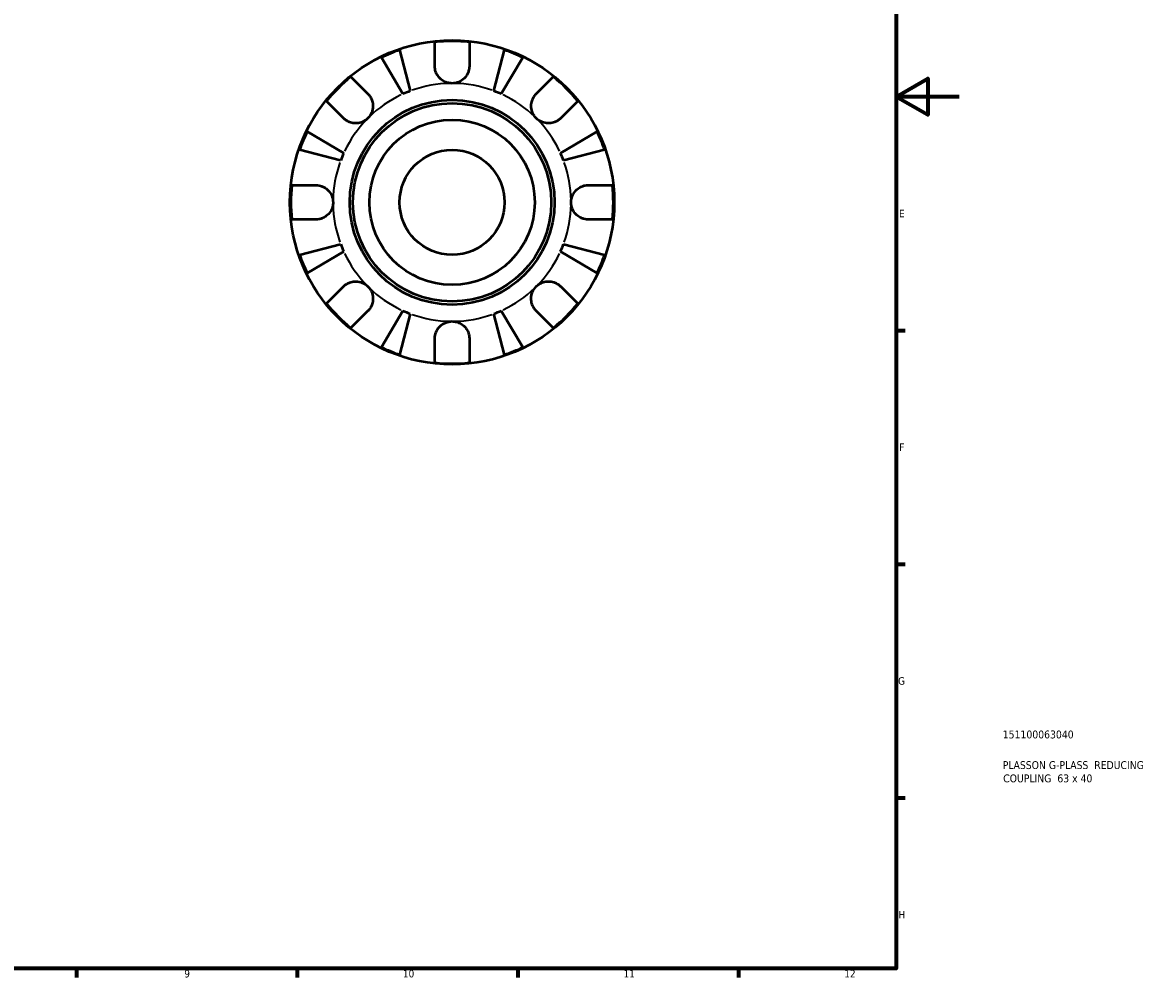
# Model space of a CAD drawing. Header units: millimetres. Extents: x 0 to 903, y -173 to 594.
# Tile 7 of 8: x 544 to 903, y 17 to 321. Entities that reach past the tile are written whole.
import ezdxf

# ---------------------------------------------------------------- set-up
doc = ezdxf.new("R2010")
doc.units = ezdxf.units.MM
for name, color, linetype, lineweight in [('Border (ANSI)', 7, 'Continuous', 70), ('Title (ISO)', 7, 'Continuous', 50), ('Visible (ANSI)', 7, 'Continuous', 50), ('Visible Narrow (ANSI)', 7, 'Continuous', 35)]:
    doc.layers.add(name, color=color, linetype=linetype, lineweight=lineweight)
doc.styles.add('Note Text (ANSI)', font='tahoma.ttf')
doc.styles.add('Note Text (ISO)', font='tahoma.ttf')

# ---------------------------------------------------------------- blocks, each defined once
blk = doc.blocks.new('Borders Default Border')
at = {"layer": 'Border (ANSI)'}
for p, q in [((821, 222.75), (823.8, 222.75)), ((821, 148.5), (823.8, 148.5)), ((821, 74.25), (823.8, 74.25)), ((560.67, 20), (560.67, 17.2)), ((630.75, 20), (630.75, 17.2)), ((700.83, 20), (700.83, 17.2)), ((770.92, 20), (770.92, 17.2))]:
    blk.add_line(p, q, dxfattribs=at)
at = {"layer": 'Border (ANSI)', "flags": 128}
for points in [[(20, 20), (20, 574), (821, 574), (821, 20), (20, 20)], [(841, 297), (821, 297), (831, 302.77), (831, 291.23), (821, 297)]]:
    blk.add_lwpolyline(points, dxfattribs=at)
at = {"layer": 'Border (ANSI)', "color": 5, "true_color": 0x0000ff, "char_height": 2.4, "attachment_point": 7, "style": 'Note Text (ANSI)'}
for s, insert in [('E', (821.91, 258.68)), ('F', (821.98, 184.43)), ('G', (821.6, 110.13)), ('H', (821.73, 35.93)), ('9', (594.92, 17.15)), ('10', (664.35, 17.15)), ('11', (734.43, 17.2)), ('12', (804.52, 17.2))]:
    blk.add_mtext(s, dxfattribs=dict(at, insert=insert))
blk = doc.blocks.new('Title Blocks ISO')
at = {"layer": 'Title (ISO)', "color": 232, "true_color": 0xca0064, "style": 'Note Text (ISO)'}
for tag, p in [('PART_NUMBER_001', (33.84, 73.13)), ('DESCRIPTION_001', (33.84, 63.4)), ('DESCRIPTION_002', (33.98, 59.18))]:
    blk.add_attdef(tag, p, '', height=2.5, dxfattribs=at)

msp = doc.modelspace()

# ---------------------------------------------------------------- linework, layer by layer
at = {"layer": 'Visible (ANSI)'}
for p, q in [((674.49, 306.71), (674.49, 314.36)), ((685.45, 314.36), (685.45, 306.71)), ((664.35, 297.85), (657.51, 309.46)), ((663.3, 311.86), (666.68, 298.81)), ((693.26, 298.81), (696.64, 311.86)), ((702.43, 309.46), (695.59, 297.85)), ((647.83, 303.31), (653.24, 297.91)), ((706.7, 297.91), (712.11, 303.31)), ((645.49, 290.16), (640.08, 295.56)), ((719.86, 295.56), (714.45, 290.16)), ((633.93, 285.89), (645.55, 279.05)), ((714.39, 279.05), (726.01, 285.89)), ((644.58, 276.72), (631.53, 280.1)), ((728.41, 280.1), (715.36, 276.72)), ((629.04, 268.91), (636.69, 268.91)), ((723.25, 268.91), (730.9, 268.91)), ((636.69, 257.95), (629.04, 257.95)), ((730.9, 257.95), (723.25, 257.95)), ((631.53, 246.76), (644.58, 250.13)), ((645.55, 247.81), (633.93, 240.96)), ((726.01, 240.96), (714.39, 247.81)), ((715.36, 250.13), (728.41, 246.76)), ((640.08, 231.29), (645.49, 236.7)), ((714.45, 236.7), (719.86, 231.29)), ((653.24, 228.95), (647.83, 223.54)), ((657.51, 217.39), (664.35, 229.01)), ((666.68, 228.04), (663.3, 214.99)), ((696.64, 214.99), (693.26, 228.04)), ((695.59, 229.01), (702.43, 217.39)), ((712.11, 223.54), (706.7, 228.95)), ((674.49, 212.5), (674.49, 220.15)), ((685.45, 220.15), (685.45, 212.5))]:
    msp.add_line(p, q, dxfattribs=at)
for radius in [51.5, 32.53, 31.5, 26.25, 16.67]:
    msp.add_circle((679.97, 263.43), radius, dxfattribs=at)
for radius, start, end in [(51.22, 83.8586, 96.1414), (51.22, 108.9901, 116.0099), (51.22, 63.9901, 71.0099), (51.22, 128.8586, 141.1414), (51.22, 38.8586, 51.1414), (37.8, 110.5898, 114.4102), (37.8, 65.5898, 69.4102), (51.22, 153.9901, 161.0099), (51.22, 18.9901, 26.0099), (37.8, 155.5898, 159.4102), (37.8, 20.5898, 24.4102), (51.22, 173.8586, 186.1414), (51.22, 353.8586, 6.1414), (37.8, 200.5898, 204.4102), (37.8, 335.5898, 339.4102), (51.22, 198.9901, 206.0099), (51.22, 333.9901, 341.0099), (51.22, 218.8586, 231.1414), (51.22, 308.8586, 321.1414), (37.8, 245.5898, 249.4102), (37.8, 290.5898, 294.4102), (51.22, 243.9901, 251.0099), (51.22, 288.9901, 296.0099), (51.22, 263.8586, 276.1414)]:
    msp.add_arc((679.97, 263.43), radius, start, end, dxfattribs=at)
for points, knots in [([(679.97, 301.23), (679.46, 301.23), (678.96, 301.3), (677.87, 301.61), (677.31, 301.87), (676.35, 302.55), (675.95, 302.94), (675.32, 303.77), (675.08, 304.19), (674.79, 304.9), (674.7, 305.18), (674.57, 305.72), (674.53, 305.97), (674.5, 306.39), (674.49, 306.55), (674.49, 306.71)], [0, 0, 0, 0, 0.1523969, 0.1523969, 0.3375112, 0.3375112, 0.5056419, 0.5056419, 0.6517024, 0.6517024, 0.7431084, 0.7431084, 0.8255616, 0.8255616, 0.8775474, 0.8775474, 0.8775474, 0.8775474]), ([(685.45, 306.71), (685.45, 306.45), (685.43, 306.19), (685.36, 305.68), (685.3, 305.42), (685.14, 304.85), (685.01, 304.54), (684.59, 303.69), (684.22, 303.19), (683.28, 302.29), (682.71, 301.91), (681.41, 301.37), (680.7, 301.23), (679.97, 301.23)], [-0.8875052, -0.8875052, -0.8875052, -0.8875052, -0.8017306, -0.8017306, -0.7174906, -0.7174906, -0.6120124, -0.6120124, -0.4235191, -0.4235191, -0.2176208, -0.2176208, 0, 0, 0, 0]), ([(653.24, 297.91), (653.35, 297.8), (653.46, 297.68), (653.78, 297.29), (653.98, 297), (654.35, 296.35), (654.5, 295.99), (654.77, 295.08), (654.85, 294.53), (654.84, 293.27), (654.7, 292.59), (654.16, 291.28), (653.75, 290.67), (653.24, 290.16)], [-0.8825882, -0.8825882, -0.8825882, -0.8825882, -0.8313188, -0.8313188, -0.7175115, -0.7175115, -0.5966372, -0.5966372, -0.4253706, -0.4253706, -0.2174497, -0.2174497, 0, 0, 0, 0]), ([(706.7, 290.16), (706.41, 290.45), (706.15, 290.77), (705.69, 291.5), (705.5, 291.9), (705.18, 292.89), (705.09, 293.48), (705.1, 294.64), (705.19, 295.2), (705.48, 296.09), (705.64, 296.44), (706, 297.08), (706.21, 297.37), (706.53, 297.73), (706.61, 297.82), (706.7, 297.91)], [0, 0, 0, 0, 0.1244062, 0.1244062, 0.2573758, 0.2573758, 0.4364064, 0.4364064, 0.6067469, 0.6067469, 0.7254747, 0.7254747, 0.8401791, 0.8401791, 0.8811518, 0.8811518, 0.8811518, 0.8811518]), ([(653.24, 290.16), (652.95, 289.86), (652.62, 289.6), (651.9, 289.15), (651.49, 288.96), (650.5, 288.64), (649.91, 288.55), (648.76, 288.56), (648.2, 288.65), (647.31, 288.94), (646.96, 289.09), (646.32, 289.46), (646.03, 289.67), (645.67, 289.98), (645.58, 290.07), (645.49, 290.16)], [0, 0, 0, 0, 0.1244062, 0.1244062, 0.2573758, 0.2573758, 0.4364064, 0.4364064, 0.6067469, 0.6067469, 0.7254747, 0.7254747, 0.8401791, 0.8401791, 0.8811518, 0.8811518, 0.8811518, 0.8811518]), ([(714.45, 290.16), (714.34, 290.05), (714.22, 289.94), (713.84, 289.61), (713.54, 289.41), (712.89, 289.05), (712.54, 288.9), (711.63, 288.62), (711.07, 288.54), (709.81, 288.56), (709.13, 288.7), (707.82, 289.24), (707.21, 289.64), (706.7, 290.16)], [-0.8825882, -0.8825882, -0.8825882, -0.8825882, -0.8313188, -0.8313188, -0.7175115, -0.7175115, -0.5966372, -0.5966372, -0.4253706, -0.4253706, -0.2174497, -0.2174497, 0, 0, 0, 0]), ([(636.69, 268.91), (636.88, 268.91), (637.07, 268.9), (637.58, 268.84), (637.9, 268.78), (638.58, 268.59), (638.92, 268.45), (639.76, 268), (640.22, 267.66), (641.1, 266.75), (641.48, 266.17), (642.03, 264.87), (642.17, 264.15), (642.17, 263.43)], [-0.8764491, -0.8764491, -0.8764491, -0.8764491, -0.8146322, -0.8146322, -0.7114626, -0.7114626, -0.5965347, -0.5965347, -0.4233389, -0.4233389, -0.2170999, -0.2170999, 0, 0, 0, 0]), ([(717.77, 263.43), (717.77, 263.91), (717.83, 264.39), (718.1, 265.38), (718.32, 265.87), (718.97, 266.92), (719.46, 267.44), (720.39, 268.13), (720.79, 268.35), (721.52, 268.64), (721.85, 268.74), (722.51, 268.87), (722.85, 268.9), (723.21, 268.91), (723.23, 268.91), (723.25, 268.91)], [-3.8069636, -3.8069636, -3.8069636, -3.8069636, -3.6614952, -3.6614952, -3.5009101, -3.5009101, -3.2876159, -3.2876159, -3.1467889, -3.1467889, -3.0396524, -3.0396524, -2.9271291, -2.9271291, -2.9205248, -2.9205248, -2.9205248, -2.9205248]), ([(642.17, 263.43), (642.17, 262.94), (642.11, 262.46), (641.84, 261.48), (641.62, 260.98), (640.97, 259.93), (640.48, 259.41), (639.55, 258.73), (639.15, 258.51), (638.41, 258.21), (638.09, 258.12), (637.43, 257.99), (637.08, 257.95), (636.73, 257.95), (636.71, 257.95), (636.69, 257.95)], [-3.8069636, -3.8069636, -3.8069636, -3.8069636, -3.6614952, -3.6614952, -3.5009101, -3.5009101, -3.2876159, -3.2876159, -3.1467889, -3.1467889, -3.0396524, -3.0396524, -2.9271291, -2.9271291, -2.9205248, -2.9205248, -2.9205248, -2.9205248]), ([(723.25, 257.95), (723.06, 257.95), (722.87, 257.96), (722.36, 258.01), (722.04, 258.07), (721.36, 258.27), (721.02, 258.41), (720.18, 258.85), (719.72, 259.2), (718.84, 260.1), (718.46, 260.68), (717.91, 261.99), (717.77, 262.7), (717.77, 263.43)], [-0.8764491, -0.8764491, -0.8764491, -0.8764491, -0.8146322, -0.8146322, -0.7114626, -0.7114626, -0.5965347, -0.5965347, -0.4233389, -0.4233389, -0.2170999, -0.2170999, 0, 0, 0, 0]), ([(645.49, 236.7), (645.6, 236.81), (645.72, 236.91), (646.1, 237.24), (646.4, 237.44), (647.05, 237.8), (647.4, 237.96), (648.31, 238.23), (648.87, 238.31), (650.13, 238.29), (650.81, 238.16), (652.12, 237.62), (652.73, 237.21), (653.24, 236.7)], [-0.8825882, -0.8825882, -0.8825882, -0.8825882, -0.8313188, -0.8313188, -0.7175115, -0.7175115, -0.5966372, -0.5966372, -0.4253706, -0.4253706, -0.2174497, -0.2174497, 0, 0, 0, 0]), ([(706.7, 236.7), (706.99, 236.99), (707.32, 237.25), (708.04, 237.71), (708.45, 237.89), (709.43, 238.22), (710.03, 238.31), (711.18, 238.3), (711.74, 238.21), (712.63, 237.92), (712.98, 237.76), (713.62, 237.39), (713.91, 237.18), (714.27, 236.87), (714.36, 236.79), (714.45, 236.7)], [0, 0, 0, 0, 0.1244062, 0.1244062, 0.2573758, 0.2573758, 0.4364064, 0.4364064, 0.6067469, 0.6067469, 0.7254747, 0.7254747, 0.8401791, 0.8401791, 0.8811518, 0.8811518, 0.8811518, 0.8811518]), ([(653.24, 236.7), (653.53, 236.41), (653.79, 236.08), (654.25, 235.35), (654.44, 234.95), (654.76, 233.96), (654.85, 233.37), (654.84, 232.21), (654.75, 231.66), (654.46, 230.77), (654.3, 230.42), (653.94, 229.78), (653.73, 229.49), (653.41, 229.13), (653.33, 229.04), (653.24, 228.95)], [0, 0, 0, 0, 0.1244062, 0.1244062, 0.2573758, 0.2573758, 0.4364064, 0.4364064, 0.6067469, 0.6067469, 0.7254747, 0.7254747, 0.8401791, 0.8401791, 0.8811518, 0.8811518, 0.8811518, 0.8811518]), ([(706.7, 228.95), (706.59, 229.06), (706.48, 229.17), (706.16, 229.56), (705.95, 229.85), (705.59, 230.5), (705.44, 230.86), (705.17, 231.77), (705.09, 232.33), (705.1, 233.59), (705.24, 234.27), (705.78, 235.58), (706.19, 236.19), (706.7, 236.7)], [-0.8825882, -0.8825882, -0.8825882, -0.8825882, -0.8313188, -0.8313188, -0.7175115, -0.7175115, -0.5966372, -0.5966372, -0.4253706, -0.4253706, -0.2174497, -0.2174497, 0, 0, 0, 0]), ([(674.49, 220.15), (674.49, 220.34), (674.5, 220.53), (674.55, 221.04), (674.62, 221.36), (674.81, 222.03), (674.95, 222.38), (675.39, 223.22), (675.74, 223.68), (676.65, 224.56), (677.22, 224.94), (678.53, 225.48), (679.25, 225.63), (679.97, 225.63)], [-0.8764491, -0.8764491, -0.8764491, -0.8764491, -0.8146322, -0.8146322, -0.7114626, -0.7114626, -0.5965347, -0.5965347, -0.4233389, -0.4233389, -0.2170999, -0.2170999, 0, 0, 0, 0]), ([(679.97, 225.63), (680.45, 225.63), (680.94, 225.56), (681.92, 225.3), (682.41, 225.08), (683.47, 224.43), (683.99, 223.94), (684.67, 223.01), (684.89, 222.61), (685.18, 221.87), (685.28, 221.55), (685.41, 220.88), (685.45, 220.54), (685.45, 220.19), (685.45, 220.17), (685.45, 220.15)], [-3.8069636, -3.8069636, -3.8069636, -3.8069636, -3.6614952, -3.6614952, -3.5009101, -3.5009101, -3.2876159, -3.2876159, -3.1467889, -3.1467889, -3.0396524, -3.0396524, -2.9271291, -2.9271291, -2.9205248, -2.9205248, -2.9205248, -2.9205248])]:
    msp.add_open_spline(points, degree=3, knots=knots, dxfattribs=at)
at = {"layer": 'Visible Narrow (ANSI)'}
for start, end in [(91.0295, 109.5603), (70.4397, 88.9705), (115.4397, 133.9705), (46.0295, 64.5603), (136.0295, 154.5603), (25.4397, 43.9705), (160.4397, 178.9705), (1.0295, 19.5603), (181.0295, 199.5603), (340.4397, 358.9705), (205.4397, 223.9705), (316.0295, 334.5603), (226.0295, 244.5603), (295.4397, 313.9705), (250.4397, 268.9705), (271.0295, 289.5603)]:
    msp.add_arc((679.97, 263.43), 37.8, start, end, dxfattribs=at)

# ---------------------------------------------------------------- block references
msp.add_blockref('Borders Default Border', (0, 0))
msp.add_blockref('Title Blocks ISO', (821, 20)).add_auto_attribs({'PART_NUMBER_001': '151100063040', 'DESCRIPTION_001': 'PLASSON G-PLASS  REDUCING', 'DESCRIPTION_002': 'COUPLING  63 x 40'})

doc.saveas('drawing.dxf')
